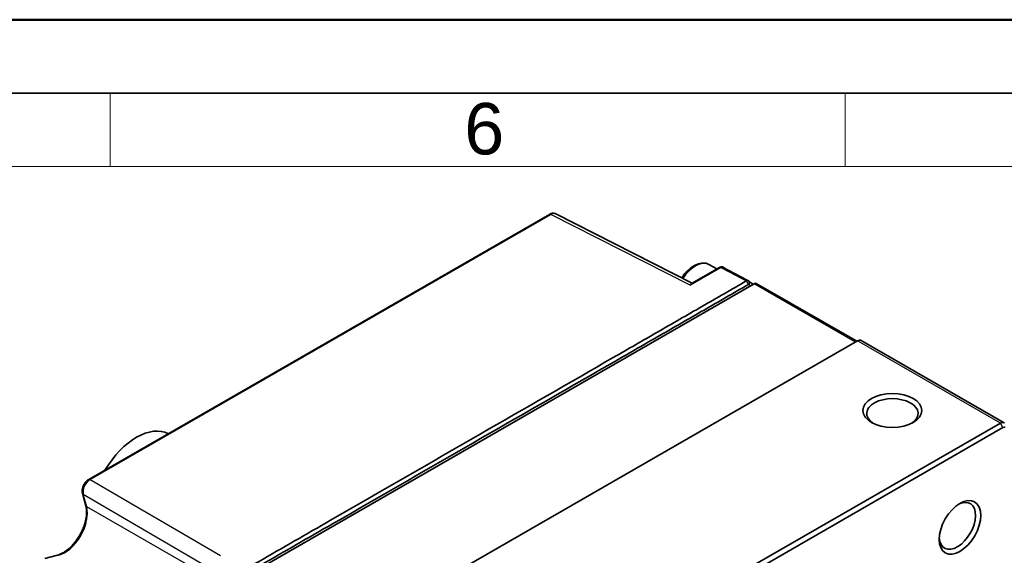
# Model space of a CAD drawing. Header units: millimetres. Extents: x 0 to 420, y 0 to 297.
# Tile 20 of 33: x 255 to 322, y 261 to 297. Entities that reach past the tile are written whole.
import ezdxf

# ---------------------------------------------------------------- set-up
doc = ezdxf.new("R2010")
doc.units = ezdxf.units.MM
doc.layers.get('0').update_dxf_attribs({"lineweight": 25})
for name, color, linetype, lineweight in [('001', 7, 'Continuous', 50), ('Sichtbar (ISO)', 7, 'Continuous', 35), ('Sichtbar schmal (ISO)', 7, 'Continuous', 25)]:
    doc.layers.add(name, color=color, linetype=linetype, lineweight=lineweight)
doc.layers.add('Symbole(DIN)', color=3, linetype='Continuous', lineweight=25, true_color=0x00ff00)
doc.styles.add('Aktuell-DIN', font='arial.ttf')

# ---------------------------------------------------------------- blocks, each defined once
blk = doc.blocks.new('Ränder Basler-A3')
at = {"layer": '001'}
blk.add_line((0, 297), (420, 297), dxfattribs=at)
at = {"layer": '001', "color": 7, "linetype": 'Continuous', "lineweight": 35}
blk.add_line((5, 292), (415, 292), dxfattribs=at)
at = {"layer": '001', "color": 7, "linetype": 'Continuous', "lineweight": 18}
for p, q in [((261, 292), (261, 287)), ((311, 292), (311, 287)), ((10, 287), (410, 287))]:
    blk.add_line(p, q, dxfattribs=at)
at = {"layer": 'Symbole(DIN)', "color": 250, "true_color": 0x3f3f3f, "insert": (285.095, 289.555), "char_height": 3.5, "attachment_point": 4, "style": 'Aktuell-DIN'}
blk.add_mtext('\\fArial|b0|i0;6', dxfattribs=at)

msp = doc.modelspace()

# ---------------------------------------------------------------- linework, layer by layer
at = {"layer": 'Sichtbar (ISO)'}
for p, q in [((290.8861, 283.7459), (259.5567, 265.7045)), ((300.5967, 279.0608), (291.3184, 283.7795)), ((300.5515, 279.0348), (302.4619, 280.1349)), ((301.7677, 280.3229), (302.278, 280.029)), ((304.8081, 279.0273), (268.5466, 258.1457)), ((304.9578, 279.042), (311.7895, 275.1079)), ((275.5823, 254.2576), (311.8438, 275.1392)), ((321.816, 269.5647), (312.0933, 275.1637)), ((285.3051, 248.6586), (321.5665, 269.5402)), ((321.7433, 269.234), (285.4818, 248.3525)), ((259.1219, 264.7685), (259.3533, 263.9033)), ((257.4174, 260.5494), (256.5537, 260.3197))]:
    msp.add_line(p, q, dxfattribs=at)
for centre, major_axis, ratio, start_param, end_param in [((27442.8722, 16335.485), (-38888.9118, -889.3712), 0.5608801, 0.7856035, 0.7856653), ((-85.1566, 32232.0262), (-20173.8503, 33202.5933), 0.5926622, 2.3575812, 2.3575868), ((304.8081, 278.782), (0.1497, 0.26), 0.5780931, 0, 0.7834645), ((311.8438, 274.7304), (0.2495, 0.4333), 0.5780931, 0, 0.7834645), ((314.2192, 270.1947), (1.75, 0), 0.5758617, 5.5712722, 10.136691), ((262.8054, 264.955), (2.2082, 3.8346), 0.5780931, 0.0227108, 1.5442181), ((321.5665, 269.1315), (0.2495, 0.4333), 0.5780931, 6.1277766, 7.0666498), ((321.7433, 269.0297), (0.1248, 0.2166), 0.5780931, 6.1277766, 7.0666498), ((318.6386, 262.5401), (-0.8733, -1.5165), 0.5780931, 5.5646836, 10.1432797)]:
    msp.add_ellipse(centre, major_axis=major_axis, ratio=ratio, start_param=start_param, end_param=end_param, dxfattribs=at)
for centre, major_axis, ratio in [((314.2192, 270.3991), (-2, 0), 0.5758617), ((318.8154, 262.4383), (0.9981, 1.7332), 0.5780931)]:
    msp.add_ellipse(centre, major_axis=major_axis, ratio=ratio, dxfattribs=at)
for points, knots in [([(291.3184, 283.7795), (291.29, 283.794), (291.2598, 283.8046), (291.1987, 283.8181), (291.1678, 283.8209), (291.1071, 283.82), (291.0774, 283.8163), (291.0197, 283.8038), (290.9917, 283.795), (290.9376, 283.7734), (290.9114, 283.7605), (290.8861, 283.7459)], [0.16276159, 0.16276159, 0.16276159, 0.16276159, 0.31337955, 0.31337955, 0.46399751, 0.46399751, 0.61461548, 0.61461548, 0.76523344, 0.76523344, 0.9158514, 0.9158514, 0.9158514, 0.9158514]), ([(301.7677, 280.3229), (301.665, 280.382), (301.5488, 280.4166), (301.2978, 280.4367), (301.1626, 280.4184), (300.877, 280.3296), (300.7266, 280.2526), (300.4324, 280.0481), (300.2889, 279.9188), (300.0609, 279.6629), (299.9708, 279.5451), (299.8892, 279.4206)], [3.9289245, 3.9289245, 3.9289245, 3.9289245, 4.1963534, 4.1963534, 4.4873041, 4.4873041, 4.8154134, 4.8154134, 5.1534133, 5.1534133, 5.4000474, 5.4000474, 5.4000474, 5.4000474]), ([(302.7044, 280.1437), (302.6862, 280.1533), (302.667, 280.1604), (302.6288, 280.1693), (302.6098, 280.1712), (302.5741, 280.171), (302.5574, 280.169), (302.5262, 280.1625), (302.5118, 280.1579), (302.4852, 280.1474), (302.4731, 280.1413), (302.4619, 280.1349)], [0.0016980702, 0.0016980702, 0.0016980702, 0.0016980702, 0.0032175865, 0.0032175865, 0.0047371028, 0.0047371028, 0.0062566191, 0.0062566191, 0.0077761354, 0.0077761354, 0.0092956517, 0.0092956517, 0.0092956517, 0.0092956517]), ([(304.2813, 279.2122), (303.7754, 278.9209), (303.2798, 278.6354), (302.2758, 278.0573), (301.7701, 277.7661), (300.2583, 276.8955), (299.2548, 276.3176), (297.2444, 275.1599), (296.2385, 274.5806), (292.2153, 272.2638), (289.1986, 270.5266), (282.7875, 266.8347), (279.3937, 264.8803), (274.3653, 261.9847), (272.7362, 261.0466), (270.5944, 259.8132), (270.0884, 259.5218), (269.0845, 258.9437), (268.5891, 258.6584), (268.0836, 258.3673)], [17.1377188, 17.1377188, 17.1377188, 17.1377188, 17.3509061, 17.3509061, 17.5640935, 17.5640935, 17.990732, 17.990732, 18.4173704, 18.4173704, 19.6974156, 19.6974156, 21.1373978, 21.1373978, 21.8304782, 21.8304782, 22.0437953, 22.0437953, 22.2568529, 22.2568529, 22.2568529, 22.2568529]), ([(268.2249, 258.1266), (268.7305, 258.4178), (269.2258, 258.703), (270.2298, 259.2811), (270.7358, 259.5725), (272.8776, 260.8059), (274.5067, 261.7441), (279.535, 264.6397), (282.9288, 266.594), (289.34, 270.286), (292.3567, 272.0232), (296.3799, 274.34), (297.3857, 274.9192), (299.3962, 276.077), (300.3996, 276.6548), (301.9115, 277.5254), (302.4172, 277.8167), (303.4212, 278.3948), (303.9168, 278.6802), (304.4227, 278.9715)], [-22.2568529, -22.2568529, -22.2568529, -22.2568529, -22.0437953, -22.0437953, -21.8304782, -21.8304782, -21.1373978, -21.1373978, -19.6974156, -19.6974156, -18.4173704, -18.4173704, -17.990732, -17.990732, -17.5640935, -17.5640935, -17.3509061, -17.3509061, -17.1377188, -17.1377188, -17.1377188, -17.1377188]), ([(300.4591, 278.9185), (300.4857, 278.9694), (300.5143, 279.0109), (300.5483, 279.0329), (300.5499, 279.0338), (300.5515, 279.0348)], [0, 0, 0, 0, 0.028171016, 0.028171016, 0.029541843, 0.029541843, 0.029541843, 0.029541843]), ([(304.4523, 279.2105), (304.4395, 279.2231), (304.4244, 279.232), (304.38, 279.2446), (304.348, 279.2417), (304.3055, 279.2249), (304.296, 279.2204), (304.2865, 279.2151), (304.2848, 279.2142), (304.283, 279.2132), (304.2813, 279.2122)], [17.1278656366, 17.1278656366, 17.1278656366, 17.1278656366, 17.1310098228, 17.1310098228, 17.1360405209, 17.1360405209, 17.137459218, 17.137459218, 17.137459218, 17.1377187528, 17.1377187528, 17.1377187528, 17.1377187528]), ([(304.4227, 278.9715), (304.4233, 278.9719), (304.4239, 278.9722), (304.4245, 278.9726), (304.4279, 278.9744), (304.4312, 278.976), (304.4462, 278.9818), (304.4575, 278.9828), (304.4729, 278.9784), (304.4782, 278.9753), (304.4826, 278.9709)], [-17.1377187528, -17.1377187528, -17.1377187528, -17.1377187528, -17.137459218, -17.137459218, -17.137459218, -17.1360405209, -17.1360405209, -17.1310098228, -17.1310098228, -17.1278656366, -17.1278656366, -17.1278656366, -17.1278656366]), ([(259.5567, 265.7045), (259.4957, 265.6694), (259.4395, 265.6244), (259.3369, 265.5203), (259.2906, 265.4608), (259.2116, 265.3336), (259.1788, 265.2659), (259.1292, 265.1266), (259.1125, 265.0549), (259.0996, 264.9122), (259.1031, 264.841), (259.1213, 264.7708), (259.1216, 264.7696), (259.1219, 264.7685)], [-0.9158514, -0.9158514, -0.9158514, -0.9158514, -0.5528855, -0.5528855, -0.186545, -0.186545, 0.1771568, 0.1771568, 0.5434974, 0.5434974, 0.909838, 0.909838, 0.9158514, 0.9158514, 0.9158514, 0.9158514]), ([(259.3533, 263.9033), (259.3729, 263.8299), (259.3873, 263.75), (259.4039, 263.5804), (259.4064, 263.4909), (259.3992, 263.3037), (259.3896, 263.2062), (259.3579, 263.0052), (259.3358, 262.9019), (259.2796, 262.6921), (259.2454, 262.5857), (259.1656, 262.3727), (259.1199, 262.2661), (259.0182, 262.0559), (258.9622, 261.9521), (258.8413, 261.7504), (258.7764, 261.6525), (258.6396, 261.465), (258.5677, 261.3754), (258.419, 261.2072), (258.3421, 261.1285), (258.1859, 260.9839), (258.1065, 260.918), (257.9475, 260.8005), (257.8679, 260.7488), (257.6609, 260.6326), (257.5351, 260.5808), (257.4174, 260.5494)], [-1.0466043, -1.0466043, -1.0466043, -1.0466043, -0.8918527, -0.8918527, -0.7392421, -0.7392421, -0.5867983, -0.5867983, -0.4338146, -0.4338146, -0.2801862, -0.2801862, -0.1260429, -0.1260429, 0.0284046, 0.0284046, 0.1829236, 0.1829236, 0.3372778, 0.3372778, 0.4912386, 0.4912386, 0.644615, 0.644615, 0.7973438, 0.7973438, 1.0466043, 1.0466043, 1.0466043, 1.0466043])]:
    msp.add_open_spline(points, degree=3, knots=knots, dxfattribs=at)
for points in [[(304.7184, 278.9756), (304.6256, 279.0476), (304.5371, 279.1256), (304.4523, 279.2105)], [(304.4826, 278.9709), (304.5107, 278.9428), (304.5392, 278.9155), (304.5681, 278.8888)]]:
    msp.add_open_spline(points, degree=3, dxfattribs=at)
at = {"layer": 'Sichtbar schmal (ISO)'}
for p, q in [((259.6528, 265.6968), (290.9822, 283.7382)), ((300.4591, 278.9185), (290.9822, 283.7382)), ((300.4591, 278.9185), (302.558, 280.1271)), ((311.7018, 275.0574), (304.8081, 279.0273)), ((321.5665, 269.5402), (311.8438, 275.1392)), ((321.7433, 269.234), (321.5665, 269.5402)), ((259.6528, 265.6968), (268.5042, 260.5169)), ((259.4063, 263.8361), (259.1749, 264.7014)), ((259.1749, 264.7014), (267.3517, 259.9162)), ((266.7836, 259.5891), (259.4063, 263.8361))]:
    msp.add_line(p, q, dxfattribs=at)
for centre, major_axis, ratio, start_param, end_param in [((290.9859, 283.5726), (-0.0998, 0.1733), 0.5780931, 5.5259008, 6.2831853), ((290.9856, 283.1635), (0.3405, 0.612), 0.576462, 0.0214611, 0.774551), ((300.8195, 278.6764), (0.9482, 1.6465), 0.5780931, 0, 1.4732206), ((302.5617, 279.9616), (-0.0998, 0.1733), 0.5780931, 5.5259008, 6.2831853), ((259.6568, 265.1224), (0.3506, 0.6059), 0.5882488, 0.7851736, 2.6168764), ((259.6565, 265.5312), (-0.0998, 0.1733), 0.5780931, 5.5259008, 6.2831853), ((259.3151, 264.8202), (-0.1932, -0.0517), 0.7058612, 0, 0.5899655), ((257.9062, 262.5046), (1.0979, 1.9065), 0.5751497, 3.6638512, 5.7570598), ((259.5465, 263.9549), (-0.1932, -0.0517), 0.7058612, 0, 0.5899655), ((257.4688, 260.3562), (-0.0514, 0.1933), 0.707439, 5.6963755, 6.2831853)]:
    msp.add_ellipse(centre, major_axis=major_axis, ratio=ratio, start_param=start_param, end_param=end_param, dxfattribs=at)
msp.add_open_spline([(302.558, 280.1271), (302.579, 280.1395), (302.6004, 280.1482), (302.6518, 280.1594), (302.6806, 280.1563), (302.7044, 280.1437)], degree=3, knots=[-0.0092956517, -0.0092956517, -0.0092956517, -0.0092956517, -0.0062961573, -0.0062961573, -0.0016980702, -0.0016980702, -0.0016980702, -0.0016980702], dxfattribs=at)
for points, degree in [([(302.558, 280.1271), (303.1324, 279.8221), (303.7068, 279.5171), (304.2813, 279.2122)], 3), ([(304.2813, 279.2122), (304.4227, 278.9715)], 1), ([(304.4523, 279.2105), (304.4826, 278.9709)], 1), ([(304.6023, 279.0708), (304.6511, 279.0449), (304.6999, 279.019), (304.7486, 278.993)], 3)]:
    msp.add_open_spline(points, degree=degree, dxfattribs=at)

# ---------------------------------------------------------------- block references
msp.add_blockref('Ränder Basler-A3', (0, 0))

doc.saveas('drawing.dxf')
